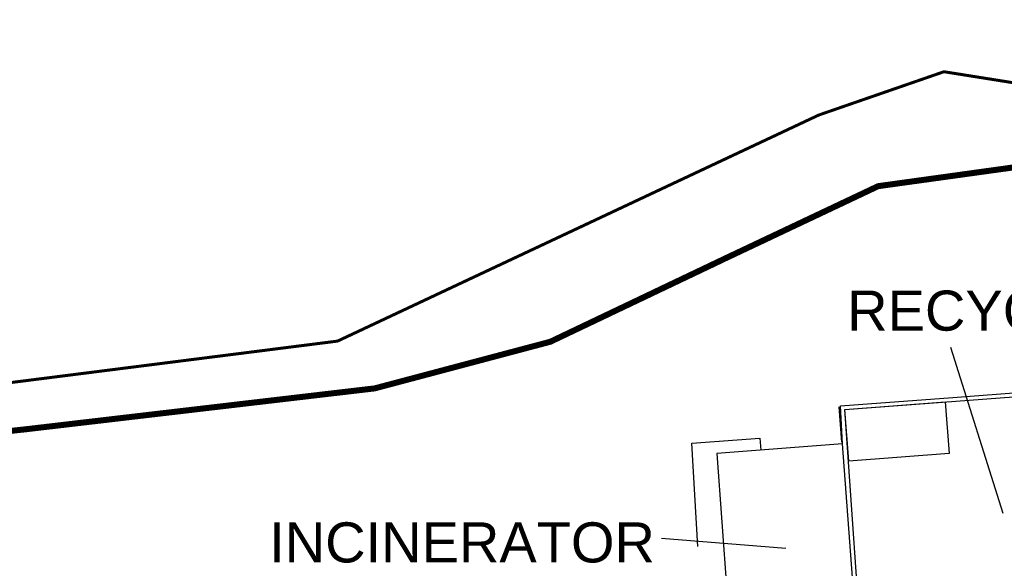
# Model space of a CAD drawing. Extents: x 14683 to 402730, y 286898 to 590920.
# Tile 19 of 39: x 154084 to 203205, y 506364 to 533735. Entities that reach past the tile are written whole.
import ezdxf

# ---------------------------------------------------------------- set-up
doc = ezdxf.new("R2010")
doc.units = 0
doc.header["$LTSCALE"] = 1500
doc.header["$MEASUREMENT"] = 0
doc.linetypes.add('01-SITE PLAN$0$ECL-001', pattern=[100, 50, 0, 50])
for name, color, linetype in [('01-SITE PLAN$0$_NIBSC_A fence 2', 7, 'CONTINUOUS'), ('01-SITE PLAN$0$_NIBSC_A fence elect', 7, 'CONTINUOUS'), ('01-SITE PLAN$0$_NIBSC_A site plan', 7, 'CONTINUOUS'), ('01-SITE PLAN$0$_NIBSC_S text', 7, 'CONTINUOUS'), ('Xref', 7, 'CONTINUOUS')]:
    doc.layers.add(name, color=color, linetype=linetype)
doc.styles.add('01-SITE PLAN$0$Standard', font='arial.ttf')

# ---------------------------------------------------------------- blocks, each defined once
blk = doc.blocks.new('01-SITE PLAN')
at = {"layer": '01-SITE PLAN$0$_NIBSC_A fence 2', "const_width": 150}
blk.add_lwpolyline([(683251, 246114), (728392, 251844), (752401, 263123), (758643, 265283), (763925, 264443), (768727, 263123), (771608, 264203), (775090, 267323), (777010, 267803), (781812, 267563), (793892, 266933), (796747, 267158), (798990, 267449)], dxfattribs=at)
at = {"layer": '01-SITE PLAN$0$_NIBSC_A fence elect', "const_width": 300}
blk.add_lwpolyline([(798148, 265506), (755360, 259573), (747762, 255982), (739008, 251812), (730243, 249484), (712850, 247446), (685904, 244502), (684176, 244261)], dxfattribs=at)
at = {"layer": '01-SITE PLAN$0$_NIBSC_A site plan'}
blk.add_line((753406, 248566), (753530, 246803), dxfattribs=at)
at = {"layer": '01-SITE PLAN$0$_NIBSC_A site plan', "linetype": '01-SITE PLAN$0$ECL-001'}
for points in [[(753586, 246716), (753482, 248610), (759082, 249032), (764666, 249454), (765528, 237900)], [(754336, 236608), (758956, 236974), (765560, 237462), (765528, 237900), (765308, 237884), (765324, 237664), (754518, 236842), (753696, 248426), (764480, 249240), (765328, 237886)], [(746370, 241598), (746066, 246748), (749456, 247004), (749502, 246406)], [(753586, 246716), (747308, 246240), (748058, 236164), (754336, 236608), (753586, 246716)]]:
    blk.add_lwpolyline(points, dxfattribs=at)
at = {"layer": '01-SITE PLAN$0$_NIBSC_A site plan'}
blk.add_lwpolyline([(753696, 248426), (758699, 248806), (758895, 246228), (753893, 245847)], close=True, dxfattribs=at)
at = {"layer": '01-SITE PLAN$0$_NIBSC_S text'}
for p, q in [((758976, 251549), (761574, 243254)), ((750761, 241494), (744558, 241997))]:
    blk.add_line(p, q, dxfattribs=at)
at = {"layer": '01-SITE PLAN$0$_NIBSC_A site plan', "style": '01-SITE PLAN$0$Standard', "flags": 3}
blk.add_attdef('ISI_MICROGDS_OBJECT_NAME', (687240, 149030), '', height=0.05, rotation=4.169, dxfattribs=at)
at = {"layer": '01-SITE PLAN$0$_NIBSC_S text', "char_height": 2000, "width": 20217.21, "attachment_point": 1, "style": '01-SITE PLAN$0$Standard'}
for s, insert in [('{\\Fhelv|c0;RECYCLING}', (753814, 254364)), ('{\\Fhelv|c0;INCINERATOR}', (724978, 242800))]:
    blk.add_mtext(s, dxfattribs=dict(at, insert=insert))

msp = doc.modelspace()

# ---------------------------------------------------------------- block references
at = {"layer": 'Xref'}
msp.add_blockref('01-SITE PLAN', (-558449, 265856), dxfattribs=at)

doc.saveas('drawing.dxf')
